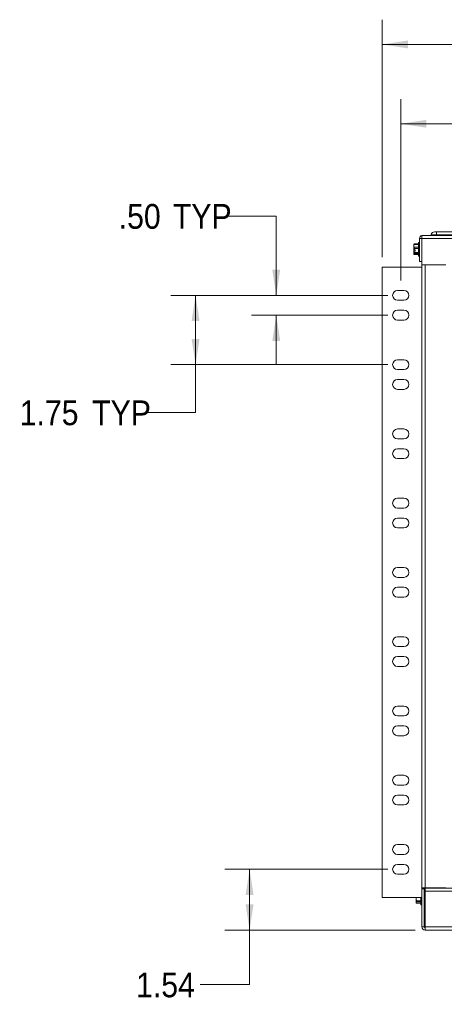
# Paper-space layout '2' of a CAD drawing. Header units: inches. Extents: x 1 to 109, y 1 to 85.
# Tile 21 of 66: x 30 to 41, y 47 to 72. Entities that reach past the tile are written whole.
import ezdxf

# ---------------------------------------------------------------- set-up
doc = ezdxf.new("R2010")
doc.units = ezdxf.units.IN
doc.header["$MEASUREMENT"] = 0
doc.styles.add('SLDTEXTSTYLE0', font='GOTHIC.TTF', dxfattribs={"width": 0.913})
doc.dimstyles.new('SLDDIMSTYLE0', dxfattribs={"dimtxt": 0.625, "dimasz": 0.65, "dimexe": 0, "dimexo": 0.0625, "dimgap": 0.15625, "dimtad": 0, "dimtih": 1, "dimtoh": 1, "dimrnd": 1e-09, "dimzin": 12, "dimdsep": 46, "dimtxsty": 'SLDTEXTSTYLE0', "dimsah": 1, "dimcen": 0.09, "dimadec": 0, "dimazin": 3, "dimtfac": 1, "dimtofl": 0, "dimtmove": 0, "dimatfit": 3, "dimfxl": 1, "dimfrac": 2, "dimtolj": 1, "dimtzin": 12, "dimarcsym": 0})
doc.dimstyles.new('SLDDIMSTYLE7', dxfattribs={"dimtxt": 0.625, "dimasz": 0.65, "dimexe": 0, "dimexo": 0.0625, "dimgap": 0.15625, "dimtad": 0, "dimtih": 1, "dimtoh": 1, "dimrnd": 1e-09, "dimzin": 4, "dimdsep": 46, "dimtxsty": 'SLDTEXTSTYLE0', "dimsah": 1, "dimcen": 0.09, "dimadec": 0, "dimazin": 1, "dimtfac": 1, "dimtmove": 0, "dimatfit": 0, "dimfxl": 1, "dimfrac": 2, "dimtolj": 1, "dimtzin": 12, "dimarcsym": 0})

# ---------------------------------------------------------------- blocks, each defined once
blk = doc.blocks.new('_D_19')
at = {"color": 7, "linetype": 'Continuous', "lineweight": 0, "ltscale": 5}
for p, q in [((39.676, 64.922), (39.676, 69.507)), ((57.989, 64.922), (57.989, 69.507)), ((39.676, 68.882), (46.589, 68.882)), ((57.989, 68.882), (51.36, 68.882))]:
    blk.add_line(p, q, dxfattribs=at)
for points in [[(39.676, 68.882), (40.326, 68.782), (40.326, 68.982)], [(57.989, 68.882), (57.339, 68.982), (57.339, 68.782)]]:
    blk.add_solid(points, dxfattribs=at)
at = {"color": 7, "linetype": 'Continuous', "lineweight": 0, "ltscale": 5, "char_height": 0.625, "attachment_point": 1, "style": 'SLDTEXTSTYLE0'}
for s, insert in [('18.31', (46.589, 69.184)), (' (MTG)', (48.667, 69.184))]:
    blk.add_mtext(s, dxfattribs=dict(at, insert=insert))
blk = doc.blocks.new('_D_20')
at = {"color": 7, "linetype": 'Continuous', "lineweight": 0, "ltscale": 5}
for p, q in [((39.21, 65.512), (39.21, 71.512)), ((58.455, 65.512), (58.455, 71.512)), ((39.21, 70.887), (47.651, 70.887)), ((58.455, 70.887), (49.729, 70.887))]:
    blk.add_line(p, q, dxfattribs=at)
for points in [[(39.21, 70.887), (39.86, 70.787), (39.86, 70.987)], [(58.455, 70.887), (57.805, 70.987), (57.805, 70.787)]]:
    blk.add_solid(points, dxfattribs=at)
at = {"color": 7, "linetype": 'Continuous', "lineweight": 0, "ltscale": 5, "insert": (47.651, 71.189), "char_height": 0.625, "attachment_point": 1, "style": 'SLDTEXTSTYLE0'}
blk.add_mtext('19.24', dxfattribs=at)
blk = doc.blocks.new('_D_21')
at = {"color": 7, "linetype": 'Continuous', "lineweight": 0, "ltscale": 5}
for p, q in [((39.346, 64.547), (33.872, 64.547)), ((34.497, 64.547), (34.497, 62.797)), ((39.346, 62.797), (33.872, 62.797)), ((34.497, 61.59), (34.497, 62.797)), ((33.247, 61.59), (34.497, 61.59))]:
    blk.add_line(p, q, dxfattribs=at)
for points in [[(34.497, 64.547), (34.397, 63.897), (34.597, 63.897)], [(34.497, 62.797), (34.597, 63.447), (34.397, 63.447)]]:
    blk.add_solid(points, dxfattribs=at)
at = {"color": 7, "linetype": 'Continuous', "lineweight": 0, "ltscale": 5, "char_height": 0.625, "attachment_point": 1, "style": 'SLDTEXTSTYLE0'}
for s, insert in [('1.75', (30.058, 61.892)), (' TYP', (31.675, 61.892))]:
    blk.add_mtext(s, dxfattribs=dict(at, insert=insert))
blk = doc.blocks.new('_D_22')
at = {"color": 7, "linetype": 'Continuous', "lineweight": 0, "ltscale": 5}
for p, q in [((35.284, 66.552), (36.534, 66.552)), ((36.534, 66.552), (36.534, 64.547)), ((39.346, 64.547), (35.909, 64.547)), ((39.346, 64.047), (35.909, 64.047)), ((36.534, 64.047), (36.534, 62.797))]:
    blk.add_line(p, q, dxfattribs=at)
for points in [[(36.534, 64.547), (36.634, 65.197), (36.434, 65.197)], [(36.534, 64.047), (36.434, 63.397), (36.634, 63.397)]]:
    blk.add_solid(points, dxfattribs=at)
at = {"color": 7, "linetype": 'Continuous', "lineweight": 0, "ltscale": 5, "char_height": 0.625, "attachment_point": 1, "style": 'SLDTEXTSTYLE0'}
for s, insert in [('.50', (32.557, 66.855)), (' TYP', (33.712, 66.855))]:
    blk.add_mtext(s, dxfattribs=dict(at, insert=insert))
blk = doc.blocks.new('_D_23')
at = {"color": 7, "linetype": 'Continuous', "lineweight": 0, "ltscale": 5}
for p, q in [((39.346, 50.047), (35.236, 50.047)), ((35.861, 48.512), (35.861, 50.047)), ((40.04, 48.512), (35.236, 48.512)), ((35.861, 47.137), (35.861, 48.512)), ((34.611, 47.137), (35.861, 47.137))]:
    blk.add_line(p, q, dxfattribs=at)
for points in [[(35.861, 50.047), (35.761, 49.397), (35.961, 49.397)], [(35.861, 48.512), (35.961, 49.162), (35.761, 49.162)]]:
    blk.add_solid(points, dxfattribs=at)
at = {"color": 7, "linetype": 'Continuous', "lineweight": 0, "ltscale": 5, "insert": (32.995, 47.439), "char_height": 0.625, "attachment_point": 1, "style": 'SLDTEXTSTYLE0'}
blk.add_mtext('1.54', dxfattribs=at)

psp = doc.layouts.new('2')

# ---------------------------------------------------------------- linework, layer by layer
at = {"color": 7, "linetype": 'Continuous', "lineweight": 15, "ltscale": 5}
for p, q in [((40.15, 65.982), (40.15, 65.402)), ((40.21, 65.982), (40.15, 65.982)), ((40.21, 66.062), (40.23, 66.062)), ((40.21, 65.982), (40.21, 66.062)), ((57.455, 65.982), (40.21, 65.982)), ((40.21, 65.317), (40.21, 65.982)), ((40.23, 66.062), (57.435, 66.062)), ((40.354, 66.062), (40.354, 66.062)), ((40.582, 66.062), (40.354, 66.062)), ((40.531, 66.152), (40.582, 66.152)), ((40.582, 66.152), (40.582, 66.079)), ((40.582, 66.152), (57.082, 66.152)), ((40.582, 66.062), (40.582, 66.079)), ((57.082, 66.079), (40.582, 66.079)), ((40.582, 66.062), (40.582, 66.062)), ((57.082, 66.062), (40.582, 66.062)), ((40.011, 65.843), (40.009, 65.837)), ((40.009, 65.802), (40.009, 65.837)), ((40.013, 65.836), (40.009, 65.802)), ((40.009, 65.802), (40.013, 65.768)), ((40.009, 65.698), (40.009, 65.802)), ((40.009, 65.698), (40.009, 65.697)), ((40.009, 65.698), (40.009, 65.667)), ((40.037, 65.697), (40.009, 65.697)), ((40.013, 65.846), (40.011, 65.843)), ((40.012, 65.842), (40.013, 65.846)), ((40.122, 65.846), (40.013, 65.846)), ((40.013, 65.846), (40.013, 65.836)), ((40.013, 65.846), (40.122, 65.846)), ((40.122, 65.836), (40.013, 65.836)), ((40.013, 65.768), (40.013, 65.73)), ((40.013, 65.768), (40.122, 65.768)), ((40.122, 65.73), (40.013, 65.73)), ((40.037, 65.667), (40.037, 65.697)), ((40.15, 65.886), (40.122, 65.886)), ((40.122, 65.886), (40.122, 65.538)), ((40.009, 65.667), (40.013, 65.634)), ((40.037, 65.667), (40.009, 65.667)), ((40.009, 65.592), (40.009, 65.667)), ((40.009, 65.667), (40.009, 65.667)), ((40.013, 65.606), (40.009, 65.592)), ((40.009, 65.592), (40.013, 65.578)), ((40.009, 65.587), (40.009, 65.592)), ((40.009, 65.587), (40.011, 65.582)), ((40.013, 65.634), (40.122, 65.634)), ((40.013, 65.634), (40.013, 65.606)), ((40.122, 65.606), (40.013, 65.606)), ((40.013, 65.578), (40.013, 65.578)), ((40.122, 65.578), (40.013, 65.578)), ((40.013, 65.578), (40.122, 65.578)), ((40.122, 65.538), (40.15, 65.538)), ((39.21, 49.332), (39.21, 65.262)), ((40.21, 65.262), (39.21, 65.262)), ((40.15, 65.402), (40.21, 65.402)), ((40.21, 65.317), (40.29, 65.317)), ((40.21, 49.582), (40.21, 65.317)), ((40.277, 65.317), (40.29, 65.317)), ((40.29, 49.582), (40.29, 65.317)), ((40.29, 65.317), (40.815, 65.317)), ((39.756, 64.672), (39.596, 64.672)), ((39.596, 64.422), (39.756, 64.422)), ((39.756, 64.172), (39.596, 64.172)), ((39.596, 63.922), (39.756, 63.922)), ((39.756, 62.922), (39.596, 62.922)), ((39.596, 62.672), (39.756, 62.672)), ((39.756, 62.422), (39.596, 62.422)), ((39.596, 62.172), (39.756, 62.172)), ((39.756, 61.172), (39.596, 61.172)), ((39.596, 60.922), (39.756, 60.922)), ((39.756, 60.672), (39.596, 60.672)), ((39.596, 60.422), (39.756, 60.422)), ((39.756, 59.422), (39.596, 59.422)), ((39.596, 59.172), (39.756, 59.172)), ((39.756, 58.922), (39.596, 58.922)), ((39.596, 58.672), (39.756, 58.672)), ((39.756, 57.672), (39.596, 57.672)), ((39.596, 57.422), (39.756, 57.422)), ((39.756, 57.172), (39.596, 57.172)), ((39.596, 56.922), (39.756, 56.922)), ((39.756, 55.922), (39.596, 55.922)), ((39.596, 55.672), (39.756, 55.672)), ((39.756, 55.422), (39.596, 55.422)), ((39.596, 55.172), (39.756, 55.172)), ((39.756, 54.172), (39.596, 54.172)), ((39.596, 53.922), (39.756, 53.922)), ((39.756, 53.672), (39.596, 53.672)), ((39.596, 53.422), (39.756, 53.422)), ((39.756, 52.422), (39.596, 52.422)), ((39.596, 52.172), (39.756, 52.172)), ((39.756, 51.922), (39.596, 51.922)), ((39.596, 51.672), (39.756, 51.672)), ((39.756, 50.672), (39.596, 50.672)), ((39.596, 50.422), (39.756, 50.422)), ((39.756, 50.172), (39.596, 50.172)), ((39.596, 49.922), (39.756, 49.922)), ((40.29, 49.582), (40.21, 49.582)), ((40.21, 49.552), (40.21, 49.582)), ((40.27, 49.552), (40.21, 49.552)), ((40.21, 48.592), (40.21, 49.552)), ((40.21, 49.552), (40.27, 49.552)), ((40.21, 49.552), (40.21, 49.552)), ((40.27, 49.552), (40.27, 49.582)), ((40.27, 48.592), (40.27, 49.552)), ((40.27, 49.552), (40.27, 49.552)), ((40.289, 49.582), (40.3, 49.572)), ((40.815, 49.582), (40.29, 49.582)), ((40.29, 49.492), (40.29, 49.572)), ((57.375, 49.572), (40.29, 49.572)), ((40.376, 49.582), (40.387, 49.572)), ((40.21, 49.332), (39.21, 49.332)), ((40.072, 49.332), (40.069, 49.302)), ((40.069, 49.302), (40.069, 49.332)), ((40.069, 49.302), (40.073, 49.253)), ((40.069, 49.206), (40.069, 49.302)), ((40.182, 49.332), (40.182, 49.149)), ((40.29, 48.592), (40.29, 49.492)), ((57.375, 49.492), (40.29, 49.492)), ((40.073, 49.223), (40.069, 49.206)), ((40.069, 49.206), (40.073, 49.189)), ((40.069, 49.198), (40.069, 49.206)), ((40.069, 49.198), (40.073, 49.19)), ((40.073, 49.253), (40.182, 49.253)), ((40.073, 49.253), (40.073, 49.223)), ((40.182, 49.223), (40.073, 49.223)), ((40.073, 49.189), (40.182, 49.189)), ((40.182, 49.149), (40.21, 49.149)), ((40.27, 48.925), (40.29, 48.943)), ((40.27, 48.592), (40.21, 48.592)), ((40.29, 48.592), (57.375, 48.592)), ((40.29, 48.572), (40.29, 48.592)), ((40.29, 48.572), (40.29, 48.512)), ((57.375, 48.512), (40.29, 48.512))]:
    psp.add_line(p, q, dxfattribs=at)
at = {"color": 8, "linetype": 'Continuous', "lineweight": 15, "ltscale": 5}
psp.add_line((40.582, 66.079), (40.444, 66.079), dxfattribs=at)
at = {"color": 7, "linetype": 'Continuous', "lineweight": 15, "ltscale": 25}
for centre, radius, start, end in [((40.23, 65.982), 0.0798, 104.5146, 180), ((40.424, 66.082), 0.0202, 270, 349.908), ((40.531, 66.063), 0.0888, 90, 169.908), ((39.596, 64.547), 0.125, 90, 270), ((39.756, 64.547), 0.125, 270, 90), ((39.596, 64.047), 0.125, 90, 270), ((39.756, 64.047), 0.125, 270, 90), ((39.596, 62.797), 0.125, 90, 270), ((39.756, 62.797), 0.125, 270, 90), ((39.596, 62.297), 0.125, 90, 270), ((39.756, 62.297), 0.125, 270, 90), ((39.596, 61.047), 0.125, 90, 270), ((39.756, 61.047), 0.125, 270, 90), ((39.596, 60.547), 0.125, 90, 270), ((39.756, 60.547), 0.125, 270, 90), ((39.596, 59.297), 0.125, 90, 270), ((39.756, 59.297), 0.125, 270, 90), ((39.596, 58.797), 0.125, 90, 270), ((39.756, 58.797), 0.125, 270, 90), ((39.596, 57.547), 0.125, 90, 270), ((39.756, 57.547), 0.125, 270, 90), ((39.596, 57.047), 0.125, 90, 270), ((39.756, 57.047), 0.125, 270, 90), ((39.596, 55.797), 0.125, 90, 270), ((39.756, 55.797), 0.125, 270, 90), ((39.596, 55.297), 0.125, 90, 270), ((39.756, 55.297), 0.125, 270, 90), ((39.596, 54.047), 0.125, 90, 270), ((39.756, 54.047), 0.125, 270, 90), ((39.596, 53.547), 0.125, 90, 270), ((39.756, 53.547), 0.125, 270, 90), ((39.596, 52.297), 0.125, 90, 270), ((39.756, 52.297), 0.125, 270, 90), ((39.596, 51.797), 0.125, 90, 270), ((39.756, 51.797), 0.125, 270, 90), ((39.596, 50.547), 0.125, 90, 270), ((39.756, 50.547), 0.125, 270, 90), ((39.596, 50.047), 0.125, 90, 270), ((39.756, 50.047), 0.125, 270, 90), ((40.368, 48.8), 0.0977, 142.6789, 180), ((40.29, 48.592), 0.0798, 180, 270), ((40.29, 48.592), 0.02, 180, 270)]:
    psp.add_arc(centre, radius, start, end, dxfattribs=at)
at = {"color": 7, "linetype": 'Continuous', "lineweight": 15, "ltscale": 5}
for points, knots in [([(40.013, 65.73), (40.013, 65.728), (40.011, 65.717), (40.01, 65.706), (40.009, 65.697)], [0, 0, 0, 0, 0.168275, 1, 1, 1, 1]), ([(40.29, 48.672), (40.285, 48.673), (40.273, 48.674), (40.271, 48.675), (40.27, 48.676)], [0, 0, 0, 0, 0.383898, 1, 1, 1, 1])]:
    psp.add_open_spline(points, degree=3, knots=knots, dxfattribs=at)

# ---------------------------------------------------------------- dimensions: what is measured, and where the dimension line sits
at = {"color": 7, "linetype": 'Continuous', "lineweight": 0, "ltscale": 5}
dim = psp.add_linear_dim(base=(58.4546, 70.8867), p1=(39.21, 65.2623), p2=(58.4546, 65.2621), dimstyle='SLDDIMSTYLE0', dxfattribs=at)
dim.commit()
dim.dimension.update_dxf_attribs({"geometry": '_D_20', "text_midpoint": (48.6897, 70.8867), "dimtype": 160})
for base, p1, p2, angle, text, dimstyle, picture, middle in [((57.989, 68.882), (39.676, 64.672), (57.989, 64.672), 359.9994, '<> (MTG)', 'SLDDIMSTYLE0', '_D_19', (48.975, 68.882)), ((36.534, 64.547), (39.596, 64.047), (39.596, 64.547), 90, '<> TYP', 'SLDDIMSTYLE7', '_D_22', (36.534, 66.552)), ((34.497, 62.797), (39.596, 64.547), (39.596, 62.797), 90, '<> TYP', 'SLDDIMSTYLE0', '_D_21', (34.497, 61.59))]:
    dim = psp.add_linear_dim(base=base, p1=p1, p2=p2, angle=angle, text=text, dimstyle=dimstyle, dxfattribs=at)
    dim.commit()
    dim.dimension.update_dxf_attribs({"geometry": picture, "text_midpoint": middle, "dimtype": 160})
dim = psp.add_linear_dim(base=(35.861265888, 50.047253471), p1=(40.289830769, 48.512253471), p2=(39.596030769, 50.047253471), angle=90, dimstyle='SLDDIMSTYLE0', dxfattribs=at)
dim.commit()
dim.dimension.update_dxf_attribs({"geometry": '_D_23', "text_midpoint": (35.861265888, 47.136825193), "dimtype": 160})

doc.saveas('drawing.dxf')
